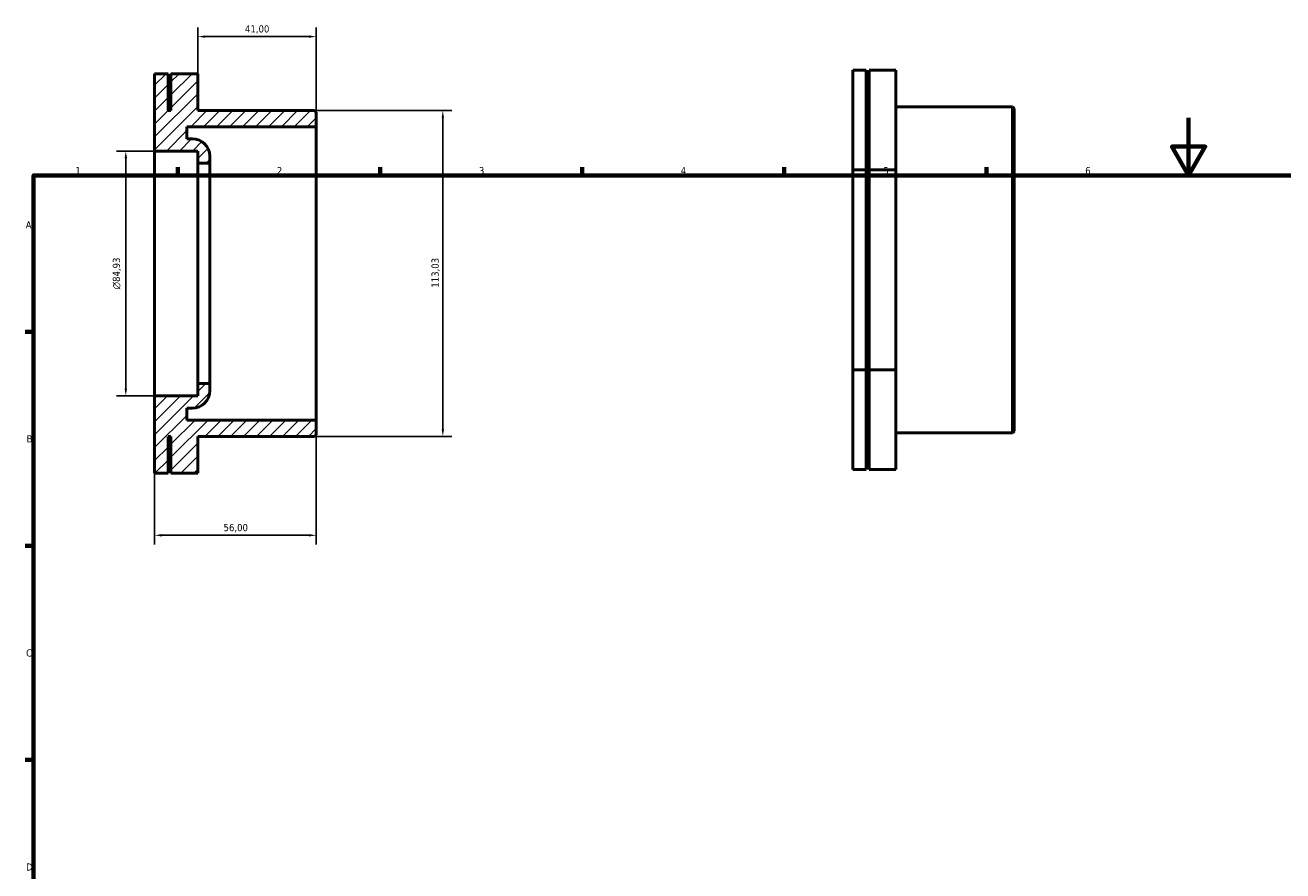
# Model space of a CAD drawing. Header units: millimetres. Extents: x 0 to 906, y -29 to 626.
# Tile 2 of 3: x 17 to 453, y 333 to 626. Entities that reach past the tile are written whole.
import ezdxf

# ---------------------------------------------------------------- set-up
doc = ezdxf.new("R2010")
doc.units = ezdxf.units.MM
for name, color, linetype, lineweight in [('Border (ISO)', 7, 'Continuous', 70), ('Dimension (ISO)', 7, 'Continuous', 25), ('Hatch (ISO)', 7, 'Continuous', 18), ('Visible (ISO)', 7, 'Continuous', 50)]:
    doc.layers.add(name, color=color, linetype=linetype, lineweight=lineweight)
doc.styles.add('Note Text (ISO)', font='tahoma.ttf')
doc.dimstyles.new('Default (ISO)', dxfattribs={"dimtxt": 2.5, "dimasz": 2.5, "dimexe": 3.175, "dimexo": 0, "dimgap": 0.762, "dimtad": 1, "dimrnd": 1e-08, "dimzin": 0, "dimtxsty": 'Note Text (ISO)', "dimcen": 0.09, "dimdle": 10, "dimclrd": 256, "dimclre": 256, "dimclrt": 232, "dimazin": 0, "dimtfac": 1.40208, "dimtmove": 0, "dimatfit": 3, "dimfxl": 1, "dimtolj": 1, "dimtzin": 0, "dimlwd": -1, "dimlwe": -1, "dimarcsym": 0})

# ---------------------------------------------------------------- blocks, each defined once
blk = doc.blocks.new('Borders Default Border')
at = {"layer": 'Border (ISO)'}
for p, q in [((70.08, 574), (70.08, 576.9)), ((140.17, 574), (140.17, 576.9)), ((210.25, 574), (210.25, 576.9)), ((280.33, 574), (280.33, 576.9)), ((350.42, 574), (350.42, 576.9)), ((20, 519.75), (17.1, 519.75)), ((20, 445.5), (17.1, 445.5)), ((20, 371.25), (17.1, 371.25))]:
    blk.add_line(p, q, dxfattribs=at)
at = {"layer": 'Border (ISO)', "flags": 128}
for points in [[(420.5, 594), (420.5, 574), (414.73, 584), (426.27, 584), (420.5, 574)], [(20, 20), (20, 574), (821, 574), (821, 20), (20, 20)]]:
    blk.add_lwpolyline(points, dxfattribs=at)
at = {"layer": 'Border (ISO)', "color": 232, "true_color": 0xca0064, "char_height": 2.5, "attachment_point": 7, "style": 'Note Text (ISO)'}
for s, insert in [('1', (34.48, 574.4)), ('2', (104.37, 574.4)), ('3', (174.43, 574.35)), ('4', (244.42, 574.4)), ('5', (314.64, 574.35)), ('6', (384.66, 574.35)), ('A', (17.29, 555.62)), ('B', (17.59, 481.37)), ('C', (17.43, 407.08)), ('D', (17.43, 332.88))]:
    blk.add_mtext(s, dxfattribs=dict(at, insert=insert))
blk = doc.blocks.new('*D7')
at = {"layer": 'Defpoints', "color": 0, "transparency": 16777216}
for p in [(62, 497.54), (118, 489.14), (118, 449.18)]:
    blk.add_point(p, dxfattribs=at)
at = {"layer": 'Dimension (ISO)', "transparency": 16777216}
for p, q in [((62, 497.54), (62, 446.01)), ((118, 489.14), (118, 446.01)), ((64.5, 449.18), (115.5, 449.18))]:
    blk.add_line(p, q, dxfattribs=at)
for points in [[(64.5, 449.6), (64.5, 448.76), (62, 449.18)], [(115.5, 449.6), (115.5, 448.76), (118, 449.18)]]:
    blk.add_solid(points, dxfattribs=at)
at = {"layer": 'Dimension (ISO)', "color": 232, "true_color": 0xca0064, "transparency": 16777216, "insert": (85.9, 453.11), "char_height": 2.5, "attachment_point": 1, "style": 'Note Text (ISO)'}
blk.add_mtext('\\A1;56,00', dxfattribs=at)
blk = doc.blocks.new('*D9')
at = {"layer": 'Defpoints', "color": 0, "transparency": 16777216}
for p in [(62, 582.46), (52, 497.54), (62, 497.54)]:
    blk.add_point(p, dxfattribs=at)
at = {"layer": 'Dimension (ISO)', "transparency": 16777216}
for p, q in [((62, 582.46), (48.83, 582.46)), ((52, 579.96), (52, 500.04)), ((62, 497.54), (48.83, 497.54))]:
    blk.add_line(p, q, dxfattribs=at)
for points in [[(51.58, 579.96), (52.42, 579.96), (52, 582.46)], [(51.58, 500.04), (52.42, 500.04), (52, 497.54)]]:
    blk.add_solid(points, dxfattribs=at)
at = {"layer": 'Dimension (ISO)', "color": 232, "true_color": 0xca0064, "transparency": 16777216, "insert": (47.48, 534.47), "char_height": 2.5, "attachment_point": 1, "rotation": 90, "style": 'Note Text (ISO)'}
blk.add_mtext('\\A1;\\fAIGDT|b0|i0;\\H2.5000;\\ln\\fTahoma|b0|i0;\\H2.5000;84,93', dxfattribs=at)
blk = doc.blocks.new('*D10')
at = {"layer": 'Defpoints', "color": 0, "transparency": 16777216}
for p in [(117.44, 596.51), (117.44, 483.48), (161.92, 483.48)]:
    blk.add_point(p, dxfattribs=at)
at = {"layer": 'Dimension (ISO)', "transparency": 16777216}
for p, q in [((117.44, 596.51), (165.1, 596.51)), ((161.92, 594.01), (161.92, 485.98)), ((117.44, 483.48), (165.1, 483.48))]:
    blk.add_line(p, q, dxfattribs=at)
for points in [[(161.51, 594.01), (162.34, 594.01), (161.92, 596.51)], [(161.51, 485.98), (162.34, 485.98), (161.92, 483.48)]]:
    blk.add_solid(points, dxfattribs=at)
at = {"layer": 'Dimension (ISO)', "color": 232, "true_color": 0xca0064, "transparency": 16777216, "insert": (157.99, 535.07), "char_height": 2.5, "attachment_point": 1, "rotation": 90, "style": 'Note Text (ISO)'}
blk.add_mtext('\\A1;113,03', dxfattribs=at)
blk = doc.blocks.new('*D11')
at = {"layer": 'Defpoints', "color": 0, "transparency": 16777216}
for p in [(77, 622.15), (77, 609.28), (118, 590.86)]:
    blk.add_point(p, dxfattribs=at)
at = {"layer": 'Dimension (ISO)', "transparency": 16777216}
for p, q in [((77, 609.28), (77, 625.32)), ((118, 590.86), (118, 625.32)), ((115.5, 622.15), (79.5, 622.15))]:
    blk.add_line(p, q, dxfattribs=at)
for points in [[(79.5, 622.57), (79.5, 621.73), (77, 622.15)], [(115.5, 622.57), (115.5, 621.73), (118, 622.15)]]:
    blk.add_solid(points, dxfattribs=at)
at = {"layer": 'Dimension (ISO)', "color": 232, "true_color": 0xca0064, "transparency": 16777216, "insert": (93.33, 626.08), "char_height": 2.5, "attachment_point": 1, "style": 'Note Text (ISO)'}
blk.add_mtext('\\A1;41,00', dxfattribs=at)

msp = doc.modelspace()

# ---------------------------------------------------------------- hatches: boundary and pattern name
at = {"layer": 'Hatch (ISO)'}
h = msp.add_hatch(dxfattribs=at)
h.set_pattern_fill('ANSI31', color=256, scale=25.4, style=0)
h.set_pattern_definition([(45, (0, 0), (-2.245064, 2.245064), [])])
edge = h.paths.add_edge_path()
edge.add_line((117.44, 483.485), (118, 484.045))
edge.add_line((118, 484.045), (118, 489.136))
edge.add_line((118, 489.136), (73.2, 489.136))
edge.add_line((73.2, 489.136), (73.2, 493.291))
edge.add_line((73.2, 493.291), (75.1, 493.291))
edge.add_ellipse((75.1, 499.291), major_axis=(0, -6), ratio=1, start_angle=0, end_angle=90)
edge.add_line((81.1, 499.291), (81.1, 501.783))
edge.add_line((81.1, 501.783), (77, 501.783))
edge.add_line((77, 501.783), (77, 497.537))
edge.add_line((77, 497.537), (62, 497.537))
edge.add_line((62, 497.537), (62, 470.718))
edge.add_line((62, 470.718), (66.667, 470.718))
edge.add_line((66.667, 470.718), (66.667, 483.485))
edge.add_line((66.667, 483.485), (67.667, 483.485))
edge.add_line((67.667, 483.485), (67.667, 470.718))
edge.add_line((67.667, 470.718), (77, 470.718))
edge.add_line((77, 470.718), (77, 483.485))
edge.add_line((77, 483.485), (117.44, 483.485))
edge = h.paths.add_edge_path()
edge.add_line((118, 595.955), (117.44, 596.515))
edge.add_line((117.44, 596.515), (77, 596.515))
edge.add_line((77, 596.515), (77, 609.282))
edge.add_line((77, 609.282), (67.667, 609.282))
edge.add_line((67.667, 609.282), (67.667, 596.515))
edge.add_line((67.667, 596.515), (66.667, 596.515))
edge.add_line((66.667, 596.515), (66.667, 609.282))
edge.add_line((66.667, 609.282), (62, 609.282))
edge.add_line((62, 609.282), (62, 582.463))
edge.add_line((62, 582.463), (77, 582.463))
edge.add_line((77, 582.463), (77, 578.217))
edge.add_line((77, 578.217), (81.1, 578.217))
edge.add_line((81.1, 578.217), (81.1, 580.709))
edge.add_ellipse((75.1, 580.709), major_axis=(6, 0), ratio=1, start_angle=0, end_angle=90)
edge.add_line((75.1, 586.709), (73.2, 586.709))
edge.add_line((73.2, 586.709), (73.2, 590.863))
edge.add_line((73.2, 590.863), (118, 590.863))
edge.add_line((118, 590.863), (118, 595.955))

# ---------------------------------------------------------------- linework, layer by layer
at = {"layer": 'Visible (ISO)'}
for p, q in [((308.698, 610.546), (304.031, 610.546)), ((304.031, 610.546), (304.031, 575.905)), ((308.698, 575.905), (308.698, 610.546)), ((319.031, 610.546), (309.698, 610.546)), ((309.698, 610.546), (309.698, 575.905)), ((319.031, 575.905), (319.031, 610.546)), ((66.667, 609.282), (62, 609.282)), ((62, 609.282), (62, 582.463)), ((66.667, 596.515), (66.667, 609.282)), ((77, 609.282), (67.667, 609.282)), ((67.667, 609.282), (67.667, 596.515)), ((77, 596.515), (77, 609.282)), ((308.698, 597.779), (309.698, 597.779)), ((319.031, 597.779), (359.471, 597.779)), ((359.471, 484.749), (359.471, 597.779)), ((360.031, 597.219), (359.471, 597.779)), ((67.667, 596.515), (66.667, 596.515)), ((117.44, 596.515), (77, 596.515)), ((118, 595.955), (117.44, 596.515)), ((118, 590.863), (118, 595.955)), ((360.031, 597.219), (360.031, 485.309)), ((73.2, 586.709), (73.2, 590.863)), ((73.2, 590.863), (118, 590.863)), ((118, 489.136), (118, 590.863)), ((75.1, 586.709), (73.2, 586.709)), ((62, 582.463), (77, 582.463)), ((62, 497.537), (62, 582.463)), ((77, 582.463), (77, 578.217)), ((81.1, 578.217), (81.1, 580.709)), ((77, 578.217), (81.1, 578.217)), ((77, 501.783), (77, 578.217)), ((81.1, 501.783), (81.1, 578.217)), ((304.031, 575.905), (304.031, 506.623)), ((308.698, 575.905), (304.031, 575.905)), ((308.698, 506.623), (308.698, 575.905)), ((309.698, 575.905), (309.698, 506.623)), ((319.031, 575.905), (309.698, 575.905)), ((319.031, 506.623), (319.031, 575.905)), ((308.698, 506.623), (304.031, 506.623)), ((304.031, 506.623), (304.031, 471.982)), ((308.698, 471.982), (308.698, 506.623)), ((319.031, 506.623), (309.698, 506.623)), ((309.698, 506.623), (309.698, 471.982)), ((319.031, 471.982), (319.031, 506.623)), ((81.1, 501.783), (77, 501.783)), ((77, 501.783), (77, 497.537)), ((81.1, 499.291), (81.1, 501.783)), ((77, 497.537), (62, 497.537)), ((62, 497.537), (62, 470.718)), ((73.2, 489.136), (73.2, 493.291)), ((73.2, 493.291), (75.1, 493.291)), ((118, 489.136), (73.2, 489.136)), ((118, 484.045), (118, 489.136)), ((308.698, 484.749), (309.698, 484.749)), ((319.031, 484.749), (359.471, 484.749)), ((360.031, 485.309), (359.471, 484.749)), ((66.667, 470.718), (66.667, 483.485)), ((66.667, 483.485), (67.667, 483.485)), ((67.667, 483.485), (67.667, 470.718)), ((77, 470.718), (77, 483.485)), ((77, 483.485), (117.44, 483.485)), ((117.44, 483.485), (118, 484.045)), ((308.698, 471.982), (304.031, 471.982)), ((319.031, 471.982), (309.698, 471.982)), ((66.667, 470.718), (62, 470.718)), ((77, 470.718), (67.667, 470.718))]:
    msp.add_line(p, q, dxfattribs=at)
for centre, start, end in [((75.1, 580.709), 0, 90), ((75.1, 499.291), 270, 0)]:
    msp.add_arc(centre, 6, start, end, dxfattribs=at)

# ---------------------------------------------------------------- block references
msp.add_blockref('Borders Default Border', (0, 0))

# ---------------------------------------------------------------- dimensions: what is measured, and where the dimension line sits
at = {"layer": 'Dimension (ISO)'}
for base, p1, p2, angle, picture, middle in [((77, 622.148), (118, 590.863), (77, 609.282), 180, '*D11', (97.5, 622.148)), ((161.924, 483.485), (117.44, 596.515), (117.44, 483.485), 90, '*D10', (161.924, 540)), ((118, 449.181), (62, 497.537), (118, 489.136), 180, '*D7', (90, 449.181))]:
    dim = msp.add_linear_dim(base=base, p1=p1, p2=p2, angle=angle, dimstyle='Default (ISO)', override={"dimdec": 2, "dimtp": 0, "dimtm": 0, "dimtdec": 2, "dimtofl": 0, "dimatfit": 1}, dxfattribs=at)
    dim.commit()
    dim.dimension.update_dxf_attribs({"geometry": picture, "text_midpoint": middle, "dimtype": 160})
dim = msp.add_linear_dim(base=(52, 497.537), p1=(62, 582.463), p2=(62, 497.537), angle=90, text='\\fAIGDT|b0|i0;\\H2.5000;\\ln\\fTahoma|b0|i0;\\H2.5000;<>', dimstyle='Default (ISO)', override={"dimdec": 2, "dimtp": 0, "dimtm": 0, "dimtdec": 2, "dimtofl": 0, "dimatfit": 1}, dxfattribs=at)
dim.commit()
dim.dimension.update_dxf_attribs({"geometry": '*D9', "text_midpoint": (52, 540), "dimtype": 160})

doc.saveas('drawing.dxf')
